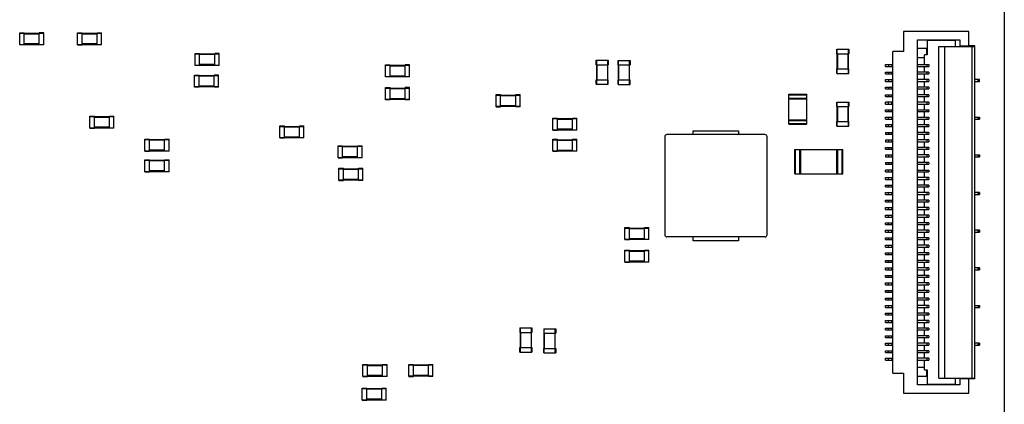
# Model space of a CAD drawing. Header units: millimetres. Extents: x -23 to 525, y 352 to 489.
# Tile 5 of 7: x 397 to 463, y 396 to 422. Entities that reach past the tile are written whole.
import ezdxf

# ---------------------------------------------------------------- set-up
doc = ezdxf.new("R2010")
doc.units = ezdxf.units.MM
doc.header["$LTSCALE"] = 30.734
doc.layers.get('0').update_dxf_attribs({"linetype": 'CONTINUOUS'})

msp = doc.modelspace()

# ---------------------------------------------------------------- linework, layer by layer
at = {"linetype": 'Continuous'}
for p, q in [((462.734, 442.731), (462.734, 374.731)), ((397.331, 419.871), (397.331, 420.671)), ((397.331, 420.671), (397.631, 420.671)), ((397.331, 420.641), (398.931, 420.641)), ((397.631, 419.871), (397.631, 420.671)), ((397.631, 420.611), (398.631, 420.611)), ((398.631, 419.871), (398.631, 420.671)), ((398.931, 420.671), (398.631, 420.671)), ((398.931, 419.871), (398.931, 420.671)), ((401.174, 419.871), (401.174, 420.671)), ((401.174, 420.671), (401.474, 420.671)), ((401.174, 420.641), (402.774, 420.641)), ((401.474, 419.871), (401.474, 420.671)), ((401.474, 420.611), (402.474, 420.611)), ((402.474, 419.871), (402.474, 420.671)), ((402.474, 420.671), (402.774, 420.671)), ((402.774, 419.871), (402.774, 420.671)), ((460.384, 420.751), (456.034, 420.751)), ((456.034, 420.751), (456.034, 419.436)), ((460.384, 419.811), (460.384, 420.751)), ((397.331, 419.901), (398.931, 419.901)), ((398.631, 419.931), (397.631, 419.931)), ((401.174, 419.901), (402.774, 419.901)), ((402.474, 419.931), (401.474, 419.931)), ((456.974, 420.211), (459.784, 420.211)), ((456.974, 397.291), (456.974, 420.211)), ((459.494, 420.151), (457.601, 420.151)), ((457.601, 420.151), (457.601, 419.201)), ((459.494, 419.751), (459.494, 420.151)), ((459.784, 420.211), (459.784, 419.811)), ((397.631, 419.871), (397.331, 419.871)), ((398.931, 419.871), (398.631, 419.871)), ((401.174, 419.871), (401.474, 419.871)), ((402.774, 419.871), (402.474, 419.871)), ((408.984, 418.501), (408.984, 419.301)), ((408.984, 419.301), (409.284, 419.301)), ((408.984, 419.271), (410.584, 419.271)), ((409.284, 418.501), (409.284, 419.301)), ((409.284, 419.241), (410.284, 419.241)), ((410.284, 418.501), (410.284, 419.301)), ((410.584, 419.301), (410.284, 419.301)), ((410.584, 418.501), (410.584, 419.301)), ((451.61, 419.575), (452.41, 419.575)), ((451.61, 419.275), (451.61, 419.575)), ((451.61, 419.275), (452.41, 419.275)), ((451.64, 417.975), (451.64, 419.575)), ((451.67, 418.275), (451.67, 419.275)), ((452.35, 419.275), (452.35, 418.275)), ((452.38, 417.975), (452.38, 419.575)), ((452.41, 419.575), (452.41, 419.275)), ((456.034, 419.436), (455.334, 419.436)), ((455.334, 398.066), (455.334, 419.436)), ((456.974, 419.638), (457.584, 419.638)), ((457.584, 419.236), (457.549, 419.201)), ((457.584, 419.236), (457.584, 419.638)), ((458.393, 419.751), (460.784, 419.751)), ((458.393, 397.751), (458.393, 419.751)), ((458.754, 419.751), (458.754, 397.751)), ((459.784, 419.811), (460.384, 419.811)), ((460.784, 419.801), (460.384, 419.801)), ((460.584, 419.751), (460.584, 397.751)), ((460.784, 397.701), (460.784, 419.801)), ((435.628, 418.851), (436.428, 418.851)), ((435.628, 418.551), (435.628, 418.851)), ((435.658, 417.251), (435.658, 418.851)), ((436.398, 417.251), (436.398, 418.851)), ((436.428, 418.851), (436.428, 418.551)), ((437.076, 418.839), (437.876, 418.839)), ((437.076, 418.539), (437.076, 418.839)), ((437.106, 417.239), (437.106, 418.839)), ((437.846, 417.239), (437.846, 418.839)), ((437.876, 418.839), (437.876, 418.539)), ((456.974, 419.036), (457.384, 419.036)), ((457.424, 419.076), (457.384, 419.036)), ((457.601, 419.201), (457.424, 419.201)), ((457.424, 418.561), (457.424, 419.201)), ((408.984, 418.531), (410.584, 418.531)), ((409.284, 418.501), (408.984, 418.501)), ((410.284, 418.561), (409.284, 418.561)), ((410.584, 418.501), (410.284, 418.501)), ((421.632, 417.74), (421.632, 418.54)), ((421.632, 418.54), (421.932, 418.54)), ((421.632, 418.51), (423.232, 418.51)), ((421.932, 417.74), (421.932, 418.54)), ((421.932, 418.48), (422.932, 418.48)), ((422.932, 417.74), (422.932, 418.54)), ((423.232, 418.54), (422.932, 418.54)), ((423.232, 417.74), (423.232, 418.54)), ((435.628, 418.551), (436.428, 418.551)), ((435.688, 417.551), (435.688, 418.551)), ((436.368, 418.551), (436.368, 417.551)), ((437.076, 418.539), (437.876, 418.539)), ((437.136, 417.539), (437.136, 418.539)), ((437.816, 418.539), (437.816, 417.539)), ((451.61, 418.275), (452.41, 418.275)), ((451.61, 417.975), (451.61, 418.275)), ((451.61, 417.975), (452.41, 417.975)), ((452.41, 417.975), (452.41, 418.275)), ((454.834, 418.561), (455.334, 418.561)), ((454.834, 418.441), (454.834, 418.561)), ((454.834, 418.441), (455.313, 418.441)), ((454.834, 418.061), (455.334, 418.061)), ((454.834, 417.941), (454.834, 418.061)), ((454.834, 417.941), (455.313, 417.941)), ((455.034, 418.561), (455.034, 418.441)), ((455.034, 418.061), (455.034, 417.941)), ((455.264, 418.561), (455.264, 418.441)), ((455.264, 418.061), (455.264, 417.941)), ((456.974, 418.561), (457.729, 418.561)), ((456.974, 418.441), (457.729, 418.441)), ((457.729, 418.061), (456.974, 418.061)), ((456.974, 417.941), (457.729, 417.941)), ((457.424, 418.061), (457.424, 418.441)), ((457.424, 417.561), (457.424, 417.941)), ((457.601, 418.441), (457.601, 418.561)), ((457.601, 417.941), (457.601, 418.061)), ((457.729, 418.561), (457.729, 418.441)), ((457.729, 418.061), (457.729, 417.941)), ((408.942, 417.066), (408.942, 417.866)), ((408.942, 417.866), (409.242, 417.866)), ((408.942, 417.836), (410.542, 417.836)), ((409.242, 417.066), (409.242, 417.866)), ((409.242, 417.806), (410.242, 417.806)), ((410.242, 417.066), (410.242, 417.866)), ((410.542, 417.866), (410.242, 417.866)), ((410.542, 417.066), (410.542, 417.866)), ((421.632, 417.77), (423.232, 417.77)), ((421.932, 417.74), (421.632, 417.74)), ((422.932, 417.8), (421.932, 417.8)), ((423.232, 417.74), (422.932, 417.74)), ((435.628, 417.551), (436.428, 417.551)), ((435.628, 417.251), (435.628, 417.551)), ((436.428, 417.251), (436.428, 417.551)), ((437.076, 417.539), (437.876, 417.539)), ((437.076, 417.239), (437.076, 417.539)), ((437.876, 417.239), (437.876, 417.539)), ((454.834, 417.561), (455.334, 417.561)), ((454.834, 417.441), (454.834, 417.561)), ((454.834, 417.441), (455.313, 417.441)), ((455.034, 417.561), (455.034, 417.441)), ((455.264, 417.561), (455.264, 417.441)), ((457.729, 417.561), (456.974, 417.561)), ((456.974, 417.441), (457.729, 417.441)), ((457.424, 417.061), (457.424, 417.441)), ((457.601, 417.441), (457.601, 417.561)), ((457.729, 417.561), (457.729, 417.441)), ((461.084, 417.561), (460.784, 417.561)), ((460.784, 417.441), (461.084, 417.441)), ((460.994, 417.441), (460.994, 417.561)), ((461.034, 417.441), (461.034, 417.561)), ((461.084, 417.441), (461.084, 417.561)), ((408.942, 417.096), (410.542, 417.096)), ((409.242, 417.066), (408.942, 417.066)), ((410.242, 417.126), (409.242, 417.126)), ((410.542, 417.066), (410.242, 417.066)), ((421.63, 416.229), (421.63, 417.029)), ((421.63, 417.029), (421.93, 417.029)), ((421.63, 416.999), (423.23, 416.999)), ((421.93, 416.229), (421.93, 417.029)), ((421.93, 416.969), (422.93, 416.969)), ((422.93, 416.229), (422.93, 417.029)), ((423.23, 417.029), (422.93, 417.029)), ((423.23, 416.229), (423.23, 417.029)), ((435.628, 417.251), (436.428, 417.251)), ((437.076, 417.239), (437.876, 417.239)), ((454.834, 417.061), (455.334, 417.061)), ((454.834, 416.941), (454.834, 417.061)), ((454.834, 416.941), (455.313, 416.941)), ((455.034, 417.061), (455.034, 416.941)), ((455.264, 417.061), (455.264, 416.941)), ((457.729, 417.061), (456.974, 417.061)), ((456.974, 416.941), (457.729, 416.941)), ((457.424, 416.561), (457.424, 416.941)), ((457.601, 416.941), (457.601, 417.061)), ((457.729, 417.061), (457.729, 416.941)), ((421.63, 416.259), (423.23, 416.259)), ((421.93, 416.229), (421.63, 416.229)), ((422.93, 416.289), (421.93, 416.289)), ((423.23, 416.229), (422.93, 416.229)), ((428.979, 416.564), (429.279, 416.564)), ((428.979, 415.764), (428.979, 416.564)), ((428.979, 416.534), (430.579, 416.534)), ((429.279, 415.764), (429.279, 416.564)), ((429.279, 416.504), (430.279, 416.504)), ((430.279, 416.564), (430.579, 416.564)), ((430.279, 415.764), (430.279, 416.564)), ((430.579, 415.764), (430.579, 416.564)), ((448.413, 416.594), (449.613, 416.594)), ((448.413, 414.594), (448.413, 416.594)), ((448.413, 416.549), (449.613, 416.549)), ((448.413, 416.339), (449.613, 416.339)), ((448.413, 416.294), (449.613, 416.294)), ((449.613, 414.594), (449.613, 416.594)), ((451.61, 416.07), (452.41, 416.07)), ((451.61, 415.77), (451.61, 416.07)), ((451.64, 414.47), (451.64, 416.07)), ((452.38, 414.47), (452.38, 416.07)), ((452.41, 416.07), (452.41, 415.77)), ((454.834, 416.561), (455.334, 416.561)), ((454.834, 416.441), (454.834, 416.561)), ((454.834, 416.441), (455.313, 416.441)), ((455.334, 416.061), (454.834, 416.061)), ((454.834, 415.941), (454.834, 416.061)), ((455.034, 416.561), (455.034, 416.441)), ((455.034, 415.941), (455.034, 416.061)), ((455.264, 416.561), (455.264, 416.441)), ((455.264, 415.941), (455.264, 416.061)), ((457.729, 416.561), (456.974, 416.561)), ((456.974, 416.441), (457.729, 416.441)), ((457.729, 416.061), (456.974, 416.061)), ((457.424, 416.061), (457.424, 416.441)), ((457.601, 416.441), (457.601, 416.561)), ((457.601, 415.941), (457.601, 416.061)), ((457.729, 416.561), (457.729, 416.441)), ((457.729, 416.061), (457.729, 415.941)), ((428.979, 415.794), (430.579, 415.794)), ((428.979, 415.764), (429.279, 415.764)), ((430.279, 415.824), (429.279, 415.824)), ((430.579, 415.764), (430.279, 415.764)), ((451.61, 415.77), (452.41, 415.77)), ((451.67, 414.77), (451.67, 415.77)), ((452.35, 415.77), (452.35, 414.77)), ((454.834, 415.941), (455.313, 415.941)), ((454.834, 415.561), (455.334, 415.561)), ((454.834, 415.441), (454.834, 415.561)), ((454.834, 415.441), (455.313, 415.441)), ((455.034, 415.561), (455.034, 415.441)), ((455.264, 415.561), (455.264, 415.441)), ((456.974, 415.941), (457.729, 415.941)), ((456.974, 415.561), (457.729, 415.561)), ((456.974, 415.441), (457.729, 415.441)), ((457.424, 415.561), (457.424, 415.941)), ((457.424, 415.061), (457.424, 415.441)), ((457.601, 415.441), (457.601, 415.561)), ((457.729, 415.561), (457.729, 415.441)), ((401.994, 414.338), (401.994, 415.138)), ((401.994, 415.138), (402.294, 415.138)), ((401.994, 415.108), (403.594, 415.108)), ((402.294, 414.338), (402.294, 415.138)), ((402.294, 415.078), (403.294, 415.078)), ((403.294, 414.338), (403.294, 415.138)), ((403.294, 415.138), (403.594, 415.138)), ((403.594, 414.338), (403.594, 415.138)), ((432.75, 415.001), (433.05, 415.001)), ((432.75, 414.201), (432.75, 415.001)), ((432.75, 414.971), (434.35, 414.971)), ((433.05, 414.201), (433.05, 415.001)), ((433.05, 414.941), (434.05, 414.941)), ((434.05, 415.001), (434.35, 415.001)), ((434.05, 414.201), (434.05, 415.001)), ((434.35, 414.201), (434.35, 415.001)), ((448.413, 414.894), (449.613, 414.894)), ((448.413, 414.849), (449.613, 414.849)), ((451.61, 414.77), (452.41, 414.77)), ((451.61, 414.47), (451.61, 414.77)), ((452.41, 414.47), (452.41, 414.77)), ((454.834, 415.061), (455.334, 415.061)), ((454.834, 414.941), (454.834, 415.061)), ((454.834, 414.941), (455.313, 414.941)), ((455.034, 414.941), (455.034, 415.061)), ((455.264, 415.061), (455.264, 414.941)), ((456.974, 415.061), (457.729, 415.061)), ((456.974, 414.941), (457.729, 414.941)), ((457.424, 414.561), (457.424, 414.941)), ((457.601, 414.941), (457.601, 415.061)), ((457.729, 415.061), (457.729, 414.941)), ((460.784, 415.061), (461.084, 415.061)), ((460.784, 414.941), (461.084, 414.941)), ((460.994, 414.941), (460.994, 415.061)), ((461.034, 415.061), (461.034, 414.941)), ((461.084, 415.061), (461.084, 414.941)), ((401.994, 414.368), (403.594, 414.368)), ((401.994, 414.338), (402.294, 414.338)), ((403.294, 414.398), (402.294, 414.398)), ((403.594, 414.338), (403.294, 414.338)), ((414.611, 413.689), (414.611, 414.489)), ((414.611, 414.489), (414.911, 414.489)), ((414.611, 414.459), (416.211, 414.459)), ((414.911, 413.689), (414.911, 414.489)), ((414.911, 414.429), (415.911, 414.429)), ((415.911, 413.689), (415.911, 414.489)), ((415.911, 414.489), (416.211, 414.489)), ((416.211, 413.689), (416.211, 414.489)), ((432.75, 414.231), (434.35, 414.231)), ((432.75, 414.201), (433.05, 414.201)), ((434.05, 414.261), (433.05, 414.261)), ((434.35, 414.201), (434.05, 414.201)), ((442.077, 414.165), (445.077, 414.165)), ((442.077, 413.915), (442.077, 414.165)), ((445.077, 414.165), (445.077, 413.915)), ((448.413, 414.639), (449.613, 414.639)), ((448.413, 414.594), (449.613, 414.594)), ((451.61, 414.47), (452.41, 414.47)), ((455.334, 414.561), (454.834, 414.561)), ((454.834, 414.561), (454.834, 414.441)), ((454.834, 414.441), (455.313, 414.441)), ((454.834, 414.061), (455.334, 414.061)), ((454.834, 414.061), (454.834, 413.941)), ((455.034, 414.441), (455.034, 414.561)), ((455.034, 414.061), (455.034, 413.941)), ((455.264, 414.441), (455.264, 414.561)), ((455.264, 414.061), (455.264, 413.941)), ((457.729, 414.561), (456.974, 414.561)), ((456.974, 414.441), (457.729, 414.441)), ((457.729, 414.061), (456.974, 414.061)), ((457.424, 414.061), (457.424, 414.441)), ((457.601, 414.441), (457.601, 414.561)), ((457.601, 413.941), (457.601, 414.061)), ((457.729, 414.561), (457.729, 414.441)), ((457.729, 414.061), (457.729, 413.941)), ((405.654, 412.813), (405.654, 413.613)), ((405.654, 413.613), (405.954, 413.613)), ((405.654, 413.583), (407.254, 413.583)), ((405.954, 412.813), (405.954, 413.613)), ((405.954, 413.553), (406.954, 413.553)), ((406.954, 412.813), (406.954, 413.613)), ((406.954, 413.613), (407.254, 413.613)), ((407.254, 412.813), (407.254, 413.613)), ((414.611, 413.719), (416.211, 413.719)), ((414.611, 413.689), (414.911, 413.689)), ((415.911, 413.749), (414.911, 413.749)), ((416.211, 413.689), (415.911, 413.689)), ((432.75, 413.601), (433.05, 413.601)), ((432.75, 412.801), (432.75, 413.601)), ((432.75, 413.571), (434.35, 413.571)), ((433.05, 412.801), (433.05, 413.601)), ((433.05, 413.541), (434.05, 413.541)), ((434.05, 413.601), (434.35, 413.601)), ((434.05, 412.801), (434.05, 413.601)), ((434.35, 412.801), (434.35, 413.601)), ((440.177, 413.765), (440.177, 407.265)), ((446.827, 413.915), (440.327, 413.915)), ((446.977, 407.265), (446.977, 413.765)), ((454.834, 413.941), (455.313, 413.941)), ((454.834, 413.561), (455.334, 413.561)), ((454.834, 413.561), (454.834, 413.441)), ((454.834, 413.441), (455.313, 413.441)), ((455.034, 413.561), (455.034, 413.441)), ((455.264, 413.561), (455.264, 413.441)), ((456.974, 413.941), (457.729, 413.941)), ((457.729, 413.561), (456.974, 413.561)), ((456.974, 413.441), (457.729, 413.441)), ((457.424, 413.561), (457.424, 413.941)), ((457.424, 413.061), (457.424, 413.441)), ((457.601, 413.441), (457.601, 413.561)), ((457.729, 413.561), (457.729, 413.441)), ((405.654, 412.843), (407.254, 412.843)), ((405.654, 412.813), (405.954, 412.813)), ((406.954, 412.873), (405.954, 412.873)), ((407.254, 412.813), (406.954, 412.813)), ((418.481, 412.372), (418.481, 413.172)), ((418.481, 413.172), (418.781, 413.172)), ((418.481, 413.142), (420.081, 413.142)), ((418.781, 412.372), (418.781, 413.172)), ((418.781, 413.112), (419.781, 413.112)), ((419.781, 412.372), (419.781, 413.172)), ((419.781, 413.172), (420.081, 413.172)), ((420.081, 412.372), (420.081, 413.172)), ((432.75, 412.831), (434.35, 412.831)), ((432.75, 412.801), (433.05, 412.801)), ((434.05, 412.861), (433.05, 412.861)), ((434.35, 412.801), (434.05, 412.801)), ((448.816, 412.915), (452.016, 412.915)), ((448.816, 411.315), (448.816, 412.915)), ((448.871, 411.315), (448.871, 412.915)), ((449.161, 411.315), (449.161, 412.915)), ((449.216, 411.315), (449.216, 412.915)), ((451.616, 411.315), (451.616, 412.915)), ((451.671, 411.315), (451.671, 412.915)), ((451.961, 411.315), (451.961, 412.915)), ((452.016, 411.315), (452.016, 412.915)), ((454.834, 413.061), (455.334, 413.061)), ((454.834, 412.941), (454.834, 413.061)), ((454.834, 412.941), (455.313, 412.941)), ((455.034, 413.061), (455.034, 412.941)), ((455.264, 413.061), (455.264, 412.941)), ((457.729, 413.061), (456.974, 413.061)), ((456.974, 412.941), (457.729, 412.941)), ((457.424, 412.561), (457.424, 412.941)), ((457.601, 412.941), (457.601, 413.061)), ((457.729, 413.061), (457.729, 412.941)), ((405.654, 411.441), (405.654, 412.241)), ((405.654, 412.241), (405.954, 412.241)), ((405.654, 412.211), (407.254, 412.211)), ((405.954, 411.441), (405.954, 412.241)), ((405.954, 412.181), (406.954, 412.181)), ((406.954, 411.441), (406.954, 412.241)), ((406.954, 412.241), (407.254, 412.241)), ((407.254, 411.441), (407.254, 412.241)), ((418.481, 412.402), (420.081, 412.402)), ((418.481, 412.372), (418.781, 412.372)), ((419.781, 412.432), (418.781, 412.432)), ((420.081, 412.372), (419.781, 412.372)), ((454.834, 412.561), (455.334, 412.561)), ((454.834, 412.561), (454.834, 412.441)), ((454.834, 412.441), (455.313, 412.441)), ((454.834, 412.061), (455.334, 412.061)), ((454.834, 412.061), (454.834, 411.941)), ((455.034, 412.561), (455.034, 412.441)), ((455.034, 412.061), (455.034, 411.941)), ((455.264, 412.561), (455.264, 412.441)), ((455.264, 412.061), (455.264, 411.941)), ((457.729, 412.561), (456.974, 412.561)), ((456.974, 412.441), (457.729, 412.441)), ((457.729, 412.061), (456.974, 412.061)), ((457.424, 412.061), (457.424, 412.441)), ((457.601, 412.441), (457.601, 412.561)), ((457.601, 411.941), (457.601, 412.061)), ((457.729, 412.561), (457.729, 412.441)), ((457.729, 412.061), (457.729, 411.941)), ((460.784, 412.561), (461.084, 412.561)), ((460.784, 412.441), (461.084, 412.441)), ((460.994, 412.561), (460.994, 412.441)), ((461.034, 412.561), (461.034, 412.441)), ((461.084, 412.561), (461.084, 412.441)), ((405.654, 411.471), (407.254, 411.471)), ((405.654, 411.441), (405.954, 411.441)), ((406.954, 411.501), (405.954, 411.501)), ((407.254, 411.441), (406.954, 411.441)), ((418.531, 410.872), (418.531, 411.672)), ((418.531, 411.672), (418.831, 411.672)), ((418.531, 411.642), (420.131, 411.642)), ((418.831, 410.872), (418.831, 411.672)), ((418.831, 411.612), (419.831, 411.612)), ((419.831, 410.872), (419.831, 411.672)), ((419.831, 411.672), (420.131, 411.672)), ((420.131, 410.872), (420.131, 411.672)), ((454.834, 411.941), (455.313, 411.941)), ((455.334, 411.561), (454.834, 411.561)), ((454.834, 411.441), (454.834, 411.561)), ((454.834, 411.441), (455.313, 411.441)), ((455.034, 411.441), (455.034, 411.561)), ((455.264, 411.441), (455.264, 411.561)), ((456.974, 411.941), (457.729, 411.941)), ((456.974, 411.561), (457.729, 411.561)), ((456.974, 411.441), (457.729, 411.441)), ((457.424, 411.561), (457.424, 411.941)), ((457.424, 411.061), (457.424, 411.441)), ((457.601, 411.441), (457.601, 411.561)), ((457.729, 411.561), (457.729, 411.441)), ((418.531, 410.902), (420.131, 410.902)), ((418.531, 410.872), (418.831, 410.872)), ((419.831, 410.932), (418.831, 410.932)), ((420.131, 410.872), (419.831, 410.872)), ((448.816, 411.315), (452.016, 411.315)), ((454.834, 411.061), (455.334, 411.061)), ((454.834, 410.941), (454.834, 411.061)), ((454.834, 410.941), (455.313, 410.941)), ((455.034, 410.941), (455.034, 411.061)), ((455.264, 411.061), (455.264, 410.941)), ((457.729, 411.061), (456.974, 411.061)), ((456.974, 410.941), (457.729, 410.941)), ((457.424, 410.561), (457.424, 410.941)), ((457.601, 410.941), (457.601, 411.061)), ((457.729, 411.061), (457.729, 410.941)), ((454.834, 410.561), (455.334, 410.561)), ((454.834, 410.441), (454.834, 410.561)), ((454.834, 410.441), (455.313, 410.441)), ((455.034, 410.441), (455.034, 410.561)), ((455.264, 410.561), (455.264, 410.441)), ((457.729, 410.561), (456.974, 410.561)), ((456.974, 410.441), (457.729, 410.441)), ((457.424, 410.061), (457.424, 410.441)), ((457.601, 410.441), (457.601, 410.561)), ((457.729, 410.561), (457.729, 410.441)), ((454.834, 410.061), (455.334, 410.061)), ((454.834, 409.941), (454.834, 410.061)), ((454.834, 409.941), (455.313, 409.941)), ((454.834, 409.561), (455.334, 409.561)), ((454.834, 409.441), (454.834, 409.561)), ((454.834, 409.441), (455.313, 409.441)), ((455.034, 409.941), (455.034, 410.061)), ((455.034, 409.441), (455.034, 409.561)), ((455.264, 410.061), (455.264, 409.941)), ((455.264, 409.561), (455.264, 409.441)), ((457.729, 410.061), (456.974, 410.061)), ((456.974, 409.941), (457.729, 409.941)), ((457.729, 409.561), (456.974, 409.561)), ((456.974, 409.441), (457.729, 409.441)), ((457.424, 409.561), (457.424, 409.941)), ((457.424, 409.061), (457.424, 409.441)), ((457.601, 409.941), (457.601, 410.061)), ((457.601, 409.441), (457.601, 409.561)), ((457.729, 410.061), (457.729, 409.941)), ((457.729, 409.561), (457.729, 409.441)), ((461.084, 410.061), (460.784, 410.061)), ((460.784, 409.941), (461.084, 409.941)), ((460.994, 409.941), (460.994, 410.061)), ((461.034, 410.061), (461.034, 409.941)), ((461.084, 410.061), (461.084, 409.941)), ((454.834, 409.061), (455.334, 409.061)), ((454.834, 408.941), (454.834, 409.061)), ((454.834, 408.941), (455.313, 408.941)), ((455.034, 408.941), (455.034, 409.061)), ((455.264, 409.061), (455.264, 408.941)), ((457.729, 409.061), (456.974, 409.061)), ((456.974, 408.941), (457.729, 408.941)), ((457.424, 408.561), (457.424, 408.941)), ((457.601, 408.941), (457.601, 409.061)), ((457.729, 409.061), (457.729, 408.941)), ((454.834, 408.561), (455.334, 408.561)), ((454.834, 408.441), (454.834, 408.561)), ((454.834, 408.441), (455.313, 408.441)), ((455.034, 408.441), (455.034, 408.561)), ((455.264, 408.561), (455.264, 408.441)), ((457.729, 408.561), (456.974, 408.561)), ((456.974, 408.441), (457.729, 408.441)), ((457.424, 408.061), (457.424, 408.441)), ((457.601, 408.441), (457.601, 408.561)), ((457.729, 408.561), (457.729, 408.441)), ((437.531, 407.74), (437.831, 407.74)), ((437.531, 406.94), (437.531, 407.74)), ((437.531, 407.71), (439.131, 407.71)), ((437.831, 406.94), (437.831, 407.74)), ((437.831, 407.68), (438.831, 407.68)), ((438.831, 407.74), (439.131, 407.74)), ((438.831, 406.94), (438.831, 407.74)), ((439.131, 406.94), (439.131, 407.74)), ((454.834, 408.061), (455.334, 408.061)), ((454.834, 407.941), (454.834, 408.061)), ((454.834, 407.941), (455.313, 407.941)), ((454.834, 407.561), (455.334, 407.561)), ((454.834, 407.441), (454.834, 407.561)), ((455.034, 407.941), (455.034, 408.061)), ((455.034, 407.441), (455.034, 407.561)), ((455.264, 407.941), (455.264, 408.061)), ((455.264, 407.441), (455.264, 407.561)), ((457.729, 408.061), (456.974, 408.061)), ((456.974, 407.941), (457.729, 407.941)), ((457.729, 407.561), (456.974, 407.561)), ((457.424, 407.561), (457.424, 407.941)), ((457.601, 407.941), (457.601, 408.061)), ((457.601, 407.441), (457.601, 407.561)), ((457.729, 408.061), (457.729, 407.941)), ((457.729, 407.561), (457.729, 407.441)), ((461.084, 407.561), (460.784, 407.561)), ((460.994, 407.441), (460.994, 407.561)), ((461.034, 407.561), (461.034, 407.441)), ((461.084, 407.561), (461.084, 407.441)), ((437.531, 406.97), (439.131, 406.97)), ((437.531, 406.94), (437.831, 406.94)), ((438.831, 407), (437.831, 407)), ((439.131, 406.94), (438.831, 406.94)), ((446.827, 407.115), (440.327, 407.115)), ((442.077, 406.865), (442.077, 407.115)), ((445.077, 406.865), (442.077, 406.865)), ((445.077, 407.115), (445.077, 406.865)), ((454.834, 407.441), (455.313, 407.441)), ((454.834, 407.061), (455.334, 407.061)), ((454.834, 406.941), (454.834, 407.061)), ((454.834, 406.941), (455.313, 406.941)), ((455.034, 406.941), (455.034, 407.061)), ((455.264, 407.061), (455.264, 406.941)), ((456.974, 407.441), (457.729, 407.441)), ((457.729, 407.061), (456.974, 407.061)), ((456.974, 406.941), (457.729, 406.941)), ((457.424, 407.061), (457.424, 407.441)), ((457.424, 406.561), (457.424, 406.941)), ((457.601, 406.941), (457.601, 407.061)), ((457.729, 407.061), (457.729, 406.941)), ((460.784, 407.441), (461.084, 407.441)), ((437.531, 406.241), (437.831, 406.241)), ((437.531, 405.441), (437.531, 406.241)), ((437.531, 406.211), (439.131, 406.211)), ((437.831, 405.441), (437.831, 406.241)), ((437.831, 406.181), (438.831, 406.181)), ((438.831, 406.241), (439.131, 406.241)), ((438.831, 405.441), (438.831, 406.241)), ((439.131, 405.441), (439.131, 406.241)), ((454.834, 406.561), (455.334, 406.561)), ((454.834, 406.441), (454.834, 406.561)), ((454.834, 406.441), (455.313, 406.441)), ((455.034, 406.441), (455.034, 406.561)), ((455.264, 406.561), (455.264, 406.441)), ((457.729, 406.561), (456.974, 406.561)), ((456.974, 406.441), (457.729, 406.441)), ((457.424, 406.061), (457.424, 406.441)), ((457.601, 406.441), (457.601, 406.561)), ((457.729, 406.561), (457.729, 406.441)), ((438.831, 405.501), (437.831, 405.501)), ((454.834, 406.061), (455.334, 406.061)), ((454.834, 405.941), (454.834, 406.061)), ((454.834, 405.941), (455.313, 405.941)), ((454.834, 405.561), (455.334, 405.561)), ((454.834, 405.441), (454.834, 405.561)), ((455.034, 405.941), (455.034, 406.061)), ((455.034, 405.441), (455.034, 405.561)), ((455.264, 406.061), (455.264, 405.941)), ((455.264, 405.561), (455.264, 405.441)), ((457.729, 406.061), (456.974, 406.061)), ((456.974, 405.941), (457.729, 405.941)), ((457.729, 405.561), (456.974, 405.561)), ((457.424, 405.561), (457.424, 405.941)), ((457.601, 405.941), (457.601, 406.061)), ((457.601, 405.441), (457.601, 405.561)), ((457.729, 406.061), (457.729, 405.941)), ((457.729, 405.561), (457.729, 405.441)), ((437.531, 405.471), (439.131, 405.471)), ((437.531, 405.441), (437.831, 405.441)), ((439.131, 405.441), (438.831, 405.441)), ((454.834, 405.441), (455.313, 405.441)), ((454.834, 405.061), (455.334, 405.061)), ((454.834, 404.941), (454.834, 405.061)), ((454.834, 404.941), (455.313, 404.941)), ((455.034, 404.941), (455.034, 405.061)), ((455.264, 404.941), (455.264, 405.061)), ((456.974, 405.441), (457.729, 405.441)), ((457.729, 405.061), (456.974, 405.061)), ((456.974, 404.941), (457.729, 404.941)), ((457.424, 405.061), (457.424, 405.441)), ((457.424, 404.561), (457.424, 404.941)), ((457.601, 404.941), (457.601, 405.061)), ((457.729, 405.061), (457.729, 404.941)), ((461.084, 405.061), (460.784, 405.061)), ((460.784, 404.941), (461.084, 404.941)), ((460.994, 404.941), (460.994, 405.061)), ((461.034, 405.061), (461.034, 404.941)), ((461.084, 405.061), (461.084, 404.941)), ((454.834, 404.561), (455.334, 404.561)), ((454.834, 404.441), (454.834, 404.561)), ((454.834, 404.441), (455.313, 404.441)), ((455.034, 404.441), (455.034, 404.561)), ((455.264, 404.561), (455.264, 404.441)), ((457.729, 404.561), (456.974, 404.561)), ((456.974, 404.441), (457.729, 404.441)), ((457.424, 404.061), (457.424, 404.441)), ((457.601, 404.441), (457.601, 404.561)), ((457.729, 404.561), (457.729, 404.441)), ((454.834, 404.061), (455.334, 404.061)), ((454.834, 403.941), (454.834, 404.061)), ((454.834, 403.941), (455.313, 403.941)), ((454.834, 403.561), (455.334, 403.561)), ((454.834, 403.441), (454.834, 403.561)), ((455.034, 403.941), (455.034, 404.061)), ((455.034, 403.441), (455.034, 403.561)), ((455.264, 404.061), (455.264, 403.941)), ((455.264, 403.561), (455.264, 403.441)), ((457.729, 404.061), (456.974, 404.061)), ((456.974, 403.941), (457.729, 403.941)), ((457.729, 403.561), (456.974, 403.561)), ((457.424, 403.561), (457.424, 403.941)), ((457.601, 403.941), (457.601, 404.061)), ((457.601, 403.441), (457.601, 403.561)), ((457.729, 404.061), (457.729, 403.941)), ((457.729, 403.561), (457.729, 403.441)), ((454.834, 403.441), (455.313, 403.441)), ((454.834, 403.061), (455.334, 403.061)), ((454.834, 402.941), (454.834, 403.061)), ((454.834, 402.941), (455.313, 402.941)), ((455.034, 402.941), (455.034, 403.061)), ((455.264, 403.061), (455.264, 402.941)), ((456.974, 403.441), (457.729, 403.441)), ((457.729, 403.061), (456.974, 403.061)), ((456.974, 402.941), (457.729, 402.941)), ((457.424, 403.061), (457.424, 403.441)), ((457.424, 402.561), (457.424, 402.941)), ((457.601, 402.941), (457.601, 403.061)), ((457.729, 403.061), (457.729, 402.941)), ((454.834, 402.561), (455.334, 402.561)), ((454.834, 402.441), (454.834, 402.561)), ((454.834, 402.441), (455.313, 402.441)), ((455.034, 402.441), (455.034, 402.561)), ((455.264, 402.561), (455.264, 402.441)), ((457.729, 402.561), (456.974, 402.561)), ((456.974, 402.441), (457.729, 402.441)), ((457.424, 402.061), (457.424, 402.441)), ((457.601, 402.441), (457.601, 402.561)), ((457.729, 402.561), (457.729, 402.441)), ((460.784, 402.561), (461.084, 402.561)), ((460.784, 402.441), (461.084, 402.441)), ((460.994, 402.561), (460.994, 402.441)), ((461.034, 402.561), (461.034, 402.441)), ((461.084, 402.561), (461.084, 402.441)), ((454.834, 402.061), (455.334, 402.061)), ((454.834, 401.941), (454.834, 402.061)), ((454.834, 401.941), (455.313, 401.941)), ((455.034, 401.941), (455.034, 402.061)), ((455.264, 402.061), (455.264, 401.941)), ((457.729, 402.061), (456.974, 402.061)), ((456.974, 401.941), (457.729, 401.941)), ((457.424, 401.561), (457.424, 401.941)), ((457.601, 401.941), (457.601, 402.061)), ((457.729, 402.061), (457.729, 401.941)), ((430.56, 401.073), (431.36, 401.073)), ((430.56, 401.073), (430.56, 400.773)), ((430.59, 399.473), (430.59, 401.073)), ((431.33, 399.473), (431.33, 401.073)), ((431.36, 401.073), (431.36, 400.773)), ((432.137, 401.022), (432.937, 401.022)), ((432.137, 401.022), (432.137, 400.722)), ((432.167, 399.422), (432.167, 401.022)), ((432.907, 399.422), (432.907, 401.022)), ((432.937, 401.022), (432.937, 400.722)), ((454.834, 401.561), (455.334, 401.561)), ((454.834, 401.441), (454.834, 401.561)), ((454.834, 401.441), (455.313, 401.441)), ((454.834, 401.061), (455.334, 401.061)), ((454.834, 400.941), (454.834, 401.061)), ((454.834, 400.941), (455.313, 400.941)), ((455.034, 401.441), (455.034, 401.561)), ((455.034, 400.941), (455.034, 401.061)), ((455.264, 401.441), (455.264, 401.561)), ((455.264, 401.061), (455.264, 400.941)), ((457.729, 401.561), (456.974, 401.561)), ((456.974, 401.441), (457.729, 401.441)), ((457.729, 401.061), (456.974, 401.061)), ((456.974, 400.941), (457.729, 400.941)), ((457.424, 401.061), (457.424, 401.441)), ((457.424, 400.561), (457.424, 400.941)), ((457.601, 401.441), (457.601, 401.561)), ((457.601, 400.941), (457.601, 401.061)), ((457.729, 401.561), (457.729, 401.441)), ((457.729, 401.061), (457.729, 400.941)), ((430.56, 400.773), (431.36, 400.773)), ((430.62, 399.773), (430.62, 400.773)), ((431.3, 400.773), (431.3, 399.773)), ((432.137, 400.722), (432.937, 400.722)), ((432.197, 399.722), (432.197, 400.722)), ((432.877, 400.722), (432.877, 399.722)), ((454.834, 400.561), (455.334, 400.561)), ((454.834, 400.441), (454.834, 400.561)), ((454.834, 400.441), (455.313, 400.441)), ((455.034, 400.441), (455.034, 400.561)), ((455.264, 400.561), (455.264, 400.441)), ((457.729, 400.561), (456.974, 400.561)), ((456.974, 400.441), (457.729, 400.441)), ((457.424, 400.061), (457.424, 400.441)), ((457.601, 400.441), (457.601, 400.561)), ((457.729, 400.561), (457.729, 400.441)), ((430.56, 399.773), (431.36, 399.773)), ((430.56, 399.473), (430.56, 399.773)), ((431.36, 399.773), (431.36, 399.473)), ((432.137, 399.722), (432.937, 399.722)), ((432.137, 399.422), (432.137, 399.722)), ((432.937, 399.722), (432.937, 399.422)), ((454.834, 400.061), (455.334, 400.061)), ((454.834, 399.941), (454.834, 400.061)), ((454.834, 399.941), (455.313, 399.941)), ((455.034, 399.941), (455.034, 400.061)), ((455.264, 400.061), (455.264, 399.941)), ((457.729, 400.061), (456.974, 400.061)), ((456.974, 399.941), (457.729, 399.941)), ((457.424, 399.561), (457.424, 399.941)), ((457.601, 399.941), (457.601, 400.061)), ((457.729, 400.061), (457.729, 399.941)), ((461.084, 400.061), (460.784, 400.061)), ((460.784, 399.941), (461.084, 399.941)), ((460.994, 399.941), (460.994, 400.061)), ((461.034, 400.061), (461.034, 399.941)), ((461.084, 400.061), (461.084, 399.941)), ((430.56, 399.473), (431.36, 399.473)), ((432.137, 399.422), (432.937, 399.422)), ((454.834, 399.561), (455.334, 399.561)), ((454.834, 399.441), (454.834, 399.561)), ((454.834, 399.441), (455.313, 399.441)), ((454.834, 399.061), (455.334, 399.061)), ((454.834, 398.941), (454.834, 399.061)), ((455.034, 399.441), (455.034, 399.561)), ((455.034, 398.941), (455.034, 399.061)), ((455.264, 399.561), (455.264, 399.441)), ((455.264, 399.061), (455.264, 398.941)), ((457.729, 399.561), (456.974, 399.561)), ((456.974, 399.441), (457.729, 399.441)), ((457.729, 399.061), (456.974, 399.061)), ((457.424, 399.061), (457.424, 399.441)), ((457.601, 399.441), (457.601, 399.561)), ((457.601, 398.941), (457.601, 399.061)), ((457.729, 399.561), (457.729, 399.441)), ((457.729, 399.061), (457.729, 398.941)), ((420.131, 398.654), (420.431, 398.654)), ((420.131, 397.854), (420.131, 398.654)), ((420.131, 398.624), (421.731, 398.624)), ((420.431, 397.854), (420.431, 398.654)), ((420.431, 398.594), (421.431, 398.594)), ((421.431, 398.654), (421.731, 398.654)), ((421.431, 397.854), (421.431, 398.654)), ((421.731, 397.854), (421.731, 398.654)), ((423.181, 398.659), (423.481, 398.659)), ((423.181, 397.859), (423.181, 398.659)), ((423.181, 398.629), (424.781, 398.629)), ((423.481, 397.859), (423.481, 398.659)), ((423.481, 398.599), (424.481, 398.599)), ((424.481, 398.659), (424.781, 398.659)), ((424.481, 397.859), (424.481, 398.659)), ((424.781, 397.859), (424.781, 398.659)), ((454.834, 398.941), (455.313, 398.941)), ((456.974, 398.941), (457.729, 398.941)), ((456.974, 398.466), (457.384, 398.466)), ((457.384, 398.466), (457.424, 398.426)), ((457.424, 398.301), (457.424, 398.941)), ((457.424, 398.301), (457.601, 398.301)), ((457.549, 398.301), (457.584, 398.266)), ((457.601, 398.301), (457.601, 397.351)), ((420.131, 397.884), (421.731, 397.884)), ((420.131, 397.854), (420.431, 397.854)), ((421.431, 397.914), (420.431, 397.914)), ((421.731, 397.854), (421.431, 397.854)), ((423.181, 397.889), (424.781, 397.889)), ((423.181, 397.859), (423.481, 397.859)), ((424.481, 397.919), (423.481, 397.919)), ((424.781, 397.859), (424.481, 397.859)), ((455.334, 398.066), (456.034, 398.066)), ((456.034, 398.066), (456.034, 396.751)), ((457.584, 397.863), (456.974, 397.863)), ((457.584, 397.863), (457.584, 398.266)), ((458.393, 397.751), (460.784, 397.751)), ((459.494, 397.351), (459.494, 397.751)), ((460.384, 397.691), (459.784, 397.691)), ((459.784, 397.691), (459.784, 397.291)), ((460.384, 396.751), (460.384, 397.691)), ((420.081, 397.084), (420.381, 397.084)), ((420.081, 396.284), (420.081, 397.084)), ((420.081, 397.054), (421.681, 397.054)), ((420.381, 396.284), (420.381, 397.084)), ((420.381, 397.024), (421.381, 397.024)), ((421.381, 397.084), (421.681, 397.084)), ((421.381, 396.284), (421.381, 397.084)), ((421.681, 396.284), (421.681, 397.084)), ((459.784, 397.291), (456.974, 397.291)), ((457.601, 397.351), (459.494, 397.351)), ((421.381, 396.344), (420.381, 396.344)), ((456.034, 396.751), (460.384, 396.751)), ((420.081, 396.314), (421.681, 396.314)), ((420.081, 396.284), (420.381, 396.284)), ((421.681, 396.284), (421.381, 396.284))]:
    msp.add_line(p, q, dxfattribs=at)
for centre, start, end in [((440.327, 413.765), 90, 180), ((446.827, 413.765), 0, 90), ((440.327, 407.265), 180, 270), ((446.827, 407.265), 270, 0)]:
    msp.add_arc(centre, 0.15, start, end, dxfattribs=at)
for points in [[(460.584, 397.698), (460.517, 397.697), (460.451, 397.696), (460.384, 397.696)], [(460.784, 397.701), (460.717, 397.701), (460.651, 397.7), (460.584, 397.698)]]:
    msp.add_open_spline(points, degree=3, dxfattribs=at)

doc.saveas('drawing.dxf')
